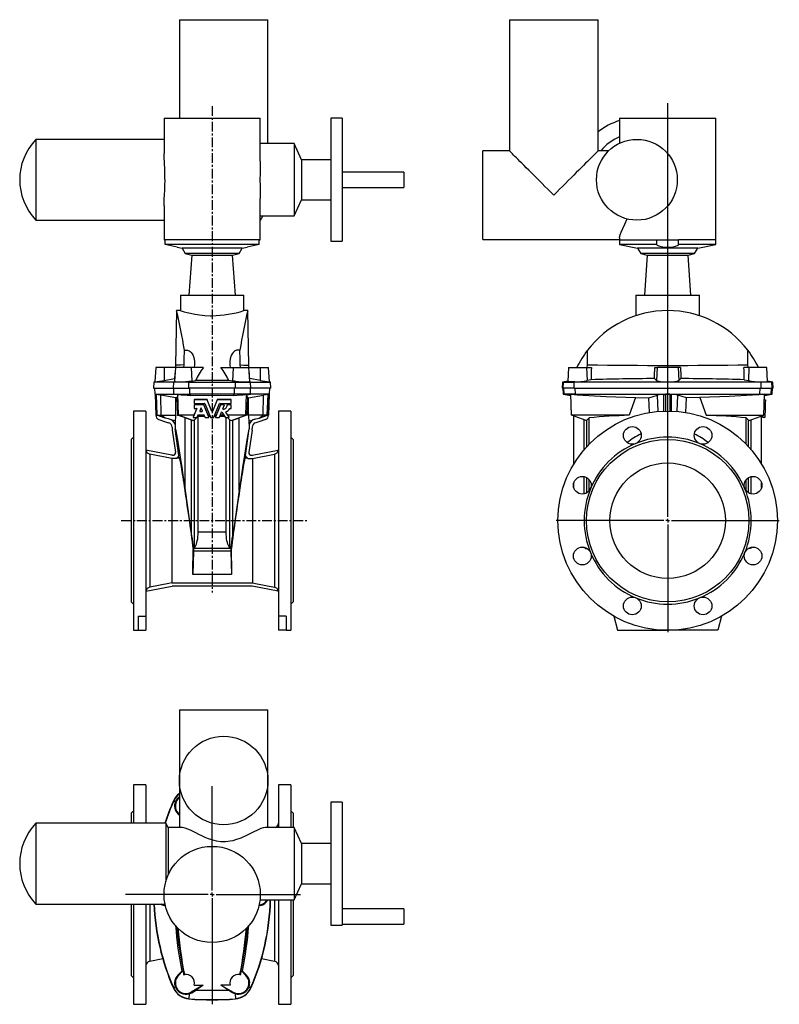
# Model space of a CAD drawing. Extents: x -9 to 29.8, y -7.8 to 42.5.
import ezdxf

# ---------------------------------------------------------------- set-up
doc = ezdxf.new("R2010")
doc.units = 0
doc.linetypes.add('CENTERX2', pattern=[0.8, 0.5, -0.1, 0.1, -0.1])
doc.layers.get('0').update_dxf_attribs({"linetype": 'CONTINUOUS'})
doc.layers.add('FORMAT', color=7, linetype='CONTINUOUS')

# ---------------------------------------------------------------- blocks, each defined once
blk = doc.blocks.new('SW_CENTERMARKSYMBOL_0')
at = {"layer": 'FORMAT', "color": 0}
for p, q in [((0, 0.197), (0, 21.358)), ((-0.197, 0), (-5.709, 0)), ((0, 0), (-0.098, 0)), ((0, 0), (0, 0.098)), ((0, 0), (0, -0.098)), ((0, 0), (0.098, 0)), ((0.197, 0), (5.709, 0)), ((0, -0.197), (0, -5.709))]:
    blk.add_line(p, q, dxfattribs=at)
blk = doc.blocks.new('SW_CENTERMARKSYMBOL_1')
at = {"layer": 'FORMAT', "color": 0}
for p, q in [((0, 0.197), (0, 5.535)), ((-0.197, 0), (-4.434, 0)), ((0, 0), (-0.098, 0)), ((0, 0), (0, 0.098)), ((0, 0), (0, -0.098)), ((0, 0), (0.098, 0)), ((0.197, 0), (4.52, 0)), ((0, -0.197), (0, -5.621))]:
    blk.add_line(p, q, dxfattribs=at)

msp = doc.modelspace()

# ---------------------------------------------------------------- linework, layer by layer
at = {"color": 7, "linetype": 'CONTINUOUS'}
for p, q in [((-0.828, 42.548), (-0.828, 37.508)), ((-0.828, 42.548), (3.699, 42.548)), ((3.699, 36.207), (3.699, 42.548)), ((16.049, 42.548), (16.049, 35.835)), ((16.049, 42.548), (20.577, 42.548)), ((20.577, 35.835), (20.577, 42.548)), ((-1.616, 37.508), (-1.616, 35.695)), ((-1.616, 37.508), (3.305, 37.508)), ((3.305, 35.318), (3.305, 37.508)), ((7.498, 37.508), (6.908, 37.508)), ((6.908, 37.508), (6.908, 31.209)), ((7.498, 37.508), (7.498, 31.209)), ((21.679, 37.508), (21.679, 36.226)), ((21.679, 37.508), (26.6, 37.508)), ((26.6, 31.288), (26.6, 37.508)), ((-1.616, 36.426), (-8.169, 36.426)), ((-8.169, 36.426), (-8.169, 32.292)), ((5.033, 36.207), (3.305, 36.207)), ((5.415, 35.385), (5.033, 36.207)), ((5.033, 36.207), (5.033, 32.51)), ((16.049, 35.835), (14.691, 35.835)), ((14.691, 31.308), (14.691, 35.835)), ((21.118, 35.835), (20.577, 35.835)), ((6.908, 35.385), (5.415, 35.385)), ((5.415, 35.385), (5.415, 33.333)), ((10.648, 34.752), (7.498, 34.752)), ((10.648, 34.752), (10.648, 33.965)), ((7.498, 33.965), (10.648, 33.965)), ((3.305, 31.288), (3.305, 33.401)), ((5.033, 32.51), (5.415, 33.333)), ((5.415, 33.333), (6.908, 33.333)), ((-1.616, 33.026), (-1.616, 31.288)), ((-8.169, 32.292), (-1.616, 32.292)), ((3.305, 32.51), (3.435, 32.51)), ((3.435, 32.51), (5.033, 32.51)), ((-1.616, 31.288), (-1.554, 31.288)), ((-1.554, 31.052), (-1.554, 31.288)), ((3.244, 31.052), (3.244, 31.288)), ((3.244, 31.288), (3.305, 31.288)), ((14.691, 31.308), (21.679, 31.308)), ((21.679, 31.39), (21.679, 31.288)), ((21.679, 31.288), (21.679, 31.052)), ((23.591, 31.288), (24.688, 31.288)), ((23.591, 31.052), (23.591, 31.288)), ((24.688, 31.052), (24.688, 31.288)), ((26.6, 31.052), (26.6, 31.288)), ((3.244, 31.052), (-1.554, 31.052)), ((-0.946, 30.909), (-0.69, 30.855)), ((-0.69, 30.855), (-0.531, 30.579)), ((2.379, 30.855), (-0.69, 30.855)), ((2.22, 30.579), (2.379, 30.855)), ((2.379, 30.855), (2.636, 30.909)), ((6.908, 31.209), (7.498, 31.209)), ((21.679, 31.052), (22.605, 30.855)), ((23.591, 31.052), (21.679, 31.052)), ((22.605, 30.855), (22.764, 30.579)), ((24.14, 30.855), (22.605, 30.855)), ((23.591, 31.052), (23.591, 31.04)), ((25.674, 30.855), (24.14, 30.855)), ((24.689, 31.04), (24.688, 31.052)), ((26.6, 31.052), (24.688, 31.052)), ((25.515, 30.579), (25.674, 30.855)), ((25.674, 30.855), (26.6, 31.052)), ((-0.531, 30.579), (-0.198, 30.509)), ((2.22, 30.579), (-0.531, 30.579)), ((-0.198, 30.509), (-0.342, 28.453)), ((-0.198, 30.509), (1.888, 30.509)), ((1.888, 30.509), (2.22, 30.579)), ((2.032, 28.453), (1.888, 30.509)), ((22.764, 30.579), (23.096, 30.509)), ((24.14, 30.579), (22.764, 30.579)), ((23.096, 30.509), (22.953, 28.453)), ((23.096, 30.509), (25.183, 30.509)), ((25.515, 30.579), (24.14, 30.579)), ((25.183, 30.509), (25.515, 30.579)), ((25.327, 28.453), (25.183, 30.509)), ((-0.777, 28.453), (-0.777, 27.665)), ((-0.777, 28.453), (2.467, 28.453)), ((2.467, 27.666), (2.467, 28.453)), ((22.518, 28.453), (22.518, 27.406)), ((22.518, 28.453), (25.762, 28.453)), ((25.762, 27.404), (25.762, 28.453)), ((-0.975, 27.666), (-1.024, 24.862)), ((-0.776, 27.666), (-0.974, 27.666)), ((2.663, 27.666), (2.467, 27.666)), ((2.713, 24.862), (2.664, 27.666)), ((-2.042, 24.752), (-2.081, 24.013)), ((-1.611, 24.752), (-2.042, 24.752)), ((-1.038, 24.752), (-1.611, 24.752)), ((-1.038, 24.752), (-1.076, 24.03)), ((-0.222, 24.752), (-1.038, 24.752)), ((-0.605, 24.752), (-0.589, 24.891)), ((0.393, 24.752), (-0.222, 24.752)), ((1.296, 24.752), (1.911, 24.752)), ((1.911, 24.752), (2.728, 24.752)), ((2.295, 24.752), (2.279, 24.891)), ((2.765, 24.03), (2.728, 24.752)), ((2.728, 24.752), (3.301, 24.752)), ((3.301, 24.752), (3.732, 24.752)), ((3.77, 24.013), (3.732, 24.752)), ((19.068, 24.752), (19.031, 24.038)), ((19.068, 24.752), (19.99, 24.752)), ((19.99, 24.752), (20.236, 24.752)), ((20.031, 24.752), (20.035, 24.891)), ((23.483, 24.752), (23.608, 24.752)), ((24.672, 24.752), (23.608, 24.752)), ((24.796, 24.752), (24.672, 24.752)), ((28.289, 24.752), (28.043, 24.752)), ((28.249, 24.752), (28.245, 24.891)), ((29.211, 24.752), (28.289, 24.752)), ((29.249, 24.038), (29.211, 24.752)), ((-1.618, 24.092), (-1.081, 24.186)), ((-1.081, 24.186), (-1.068, 24.184)), ((2.77, 24.186), (2.757, 24.184)), ((3.308, 24.092), (2.77, 24.186)), ((23.574, 24.092), (23.464, 24.186)), ((24.706, 24.092), (24.815, 24.186)), ((-2.131, 24.004), (-2.147, 23.689)), ((-2.147, 23.689), (-1.137, 23.689)), ((-2.08, 24.013), (-2.131, 24.004)), ((-1.122, 24.004), (-2.131, 24.004)), ((-2.11, 23.689), (-2.094, 23.391)), ((-1.137, 23.689), (-0.344, 23.689)), ((-0.342, 24.004), (-1.122, 24.004)), ((2.033, 23.689), (-0.344, 23.689)), ((-0.342, 24.004), (2.032, 24.004)), ((-0.323, 24.048), (-0.203, 24.059)), ((-0.203, 24.059), (0, 24.082)), ((1.893, 24.059), (1.69, 24.082)), ((2.013, 24.048), (1.893, 24.059)), ((2.032, 24.004), (2.811, 24.004)), ((2.826, 23.689), (2.033, 23.689)), ((2.811, 24.004), (3.82, 24.004)), ((3.837, 23.689), (2.826, 23.689)), ((3.82, 24.004), (3.77, 24.013)), ((3.784, 23.391), (3.799, 23.689)), ((3.837, 23.689), (3.82, 24.004)), ((18.763, 24.004), (18.746, 23.689)), ((18.791, 23.689), (18.746, 23.689)), ((19.031, 24.052), (18.763, 24.004)), ((18.763, 24.004), (18.807, 24.004)), ((18.785, 23.689), (18.801, 23.391)), ((19.351, 23.689), (18.791, 23.689)), ((18.807, 24.004), (19.358, 24.004)), ((19.351, 23.689), (28.928, 23.689)), ((28.922, 24.004), (19.358, 24.004)), ((20.222, 24.13), (20.015, 24.083)), ((28.057, 24.13), (28.265, 24.083)), ((29.472, 24.004), (28.922, 24.004)), ((28.928, 23.689), (29.489, 23.689)), ((29.517, 24.004), (29.248, 24.052)), ((29.472, 24.004), (29.517, 24.004)), ((29.478, 23.391), (29.494, 23.689)), ((29.533, 23.689), (29.489, 23.689)), ((29.533, 23.689), (29.517, 24.004)), ((-2.094, 23.391), (-2.078, 23.389)), ((-2.094, 23.391), (-1.109, 23.391)), ((-2.025, 23.379), (-2.078, 23.389)), ((-2.078, 23.389), (-2.04, 22.313)), ((-2.011, 23.377), (-2.025, 23.379)), ((-2.025, 23.379), (-1.988, 22.311)), ((-1.016, 23.209), (-1.787, 23.339)), ((-1.109, 23.391), (-0.291, 23.391)), ((-1.018, 22.311), (-1.016, 23.209)), ((-0.961, 23.214), (-1.016, 23.209)), ((-0.961, 23.214), (-0.923, 22.311)), ((-0.909, 23.384), (-0.913, 23.354)), ((-0.872, 22.311), (-0.909, 23.384)), ((1.981, 23.391), (-0.291, 23.391)), ((2.798, 23.391), (1.981, 23.391)), ((2.562, 22.311), (2.599, 23.384)), ((2.599, 23.384), (2.603, 23.354)), ((2.65, 23.214), (2.613, 22.311)), ((2.65, 23.214), (2.706, 23.209)), ((2.706, 23.209), (3.477, 23.339)), ((2.708, 22.311), (2.706, 23.209)), ((3.784, 23.391), (2.798, 23.391)), ((3.715, 23.379), (3.677, 22.311)), ((3.701, 23.377), (3.715, 23.379)), ((3.715, 23.379), (3.768, 23.389)), ((3.768, 23.389), (3.73, 22.313)), ((3.768, 23.389), (3.784, 23.391)), ((18.801, 23.391), (19.192, 23.322)), ((18.801, 23.391), (18.842, 23.391)), ((19.421, 23.391), (18.842, 23.391)), ((19.19, 23.384), (19.506, 23.354)), ((19.227, 22.311), (19.19, 23.384)), ((19.421, 23.391), (28.859, 23.391)), ((22.501, 23.214), (22.173, 22.311)), ((22.501, 23.214), (23.183, 23.209)), ((23.183, 23.209), (23.623, 23.339)), ((23.215, 22.451), (23.183, 23.209)), ((23.941, 23.377), (24.022, 23.379)), ((24.022, 23.389), (24.022, 22.527)), ((24.258, 23.389), (24.258, 22.527)), ((24.338, 23.377), (24.258, 23.379)), ((25.096, 23.209), (24.656, 23.339)), ((25.064, 22.451), (25.096, 23.209)), ((25.779, 23.214), (25.096, 23.209)), ((25.779, 23.214), (26.107, 22.311)), ((29.09, 23.384), (28.773, 23.354)), ((28.859, 23.391), (29.437, 23.391)), ((29.052, 22.311), (29.09, 23.384)), ((29.088, 23.322), (29.478, 23.391)), ((29.478, 23.391), (29.437, 23.391)), ((-0.075, 23.101), (-0.075, 23.099)), ((-0.075, 23.099), (-0.075, 22.929)), ((-0.075, 22.842), (-0.075, 22.84)), ((-0.075, 22.84), (-0.075, 22.67)), ((0.581, 23.11), (-0.065, 23.11)), ((0.581, 23.108), (-0.065, 23.108)), ((-0.065, 22.919), (0.454, 22.919)), ((0.408, 22.852), (-0.065, 22.852)), ((0.408, 22.85), (-0.065, 22.85)), ((0.638, 22.311), (0.416, 22.846)), ((0.677, 22.215), (0.416, 22.844)), ((0.463, 22.913), (0.756, 22.207)), ((0.836, 22.509), (0.589, 23.104)), ((0.836, 22.507), (0.589, 23.102)), ((1.1, 23.104), (0.854, 22.509)), ((1.1, 23.102), (0.854, 22.507)), ((0.934, 22.207), (1.227, 22.913)), ((1.273, 22.844), (1.013, 22.215)), ((1.273, 22.846), (1.052, 22.311)), ((1.806, 23.11), (1.109, 23.11)), ((1.806, 23.108), (1.109, 23.108)), ((1.235, 22.919), (1.806, 22.919)), ((1.466, 22.852), (1.282, 22.852)), ((1.466, 22.85), (1.282, 22.85)), ((1.392, 22.638), (1.475, 22.837)), ((1.476, 22.84), (1.476, 22.842)), ((1.617, 22.842), (1.617, 22.84)), ((1.806, 22.852), (1.626, 22.852)), ((1.806, 22.85), (1.626, 22.85)), ((1.815, 23.101), (1.815, 23.099)), ((1.815, 22.929), (1.815, 23.099)), ((1.815, 22.842), (1.815, 22.84)), ((1.815, 22.67), (1.815, 22.84)), ((29.071, 22.852), (29.13, 22.85)), ((29.074, 22.921), (29.133, 22.919)), ((29.08, 23.11), (29.139, 23.108)), ((29.13, 22.84), (29.124, 22.67)), ((29.132, 22.913), (29.13, 22.85)), ((29.139, 23.099), (29.133, 22.929)), ((-2.541, 22.528), (-3.171, 22.528)), ((-3.171, 22.528), (-3.171, 11.308)), ((-2.541, 22.528), (-2.541, 12.029)), ((-1.988, 22.311), (-1.975, 22.311)), ((-1.557, 22.157), (-1.988, 22.311)), ((-1.975, 22.311), (-1.769, 22.311)), ((-1.769, 22.311), (-1.018, 22.311)), ((-0.923, 22.311), (-0.872, 22.311)), ((-0.086, 22.311), (-0.872, 22.311)), ((-0.142, 22.041), (-0.872, 22.311)), ((-0.205, 22.064), (-0.532, 22.182)), ((-0.532, 18.46), (-0.532, 22.182)), ((-0.126, 22.215), (-0.126, 22.211)), ((0.055, 22.648), (-0.125, 22.215)), ((-0.095, 22.29), (-0.125, 22.219)), ((-0.116, 22.202), (0.068, 22.202)), ((-0.095, 22.29), (-0.086, 22.311)), ((0.055, 22.65), (-0.086, 22.311)), ((-0.065, 22.661), (0.046, 22.661)), ((0.058, 22.202), (-0.064, 22.08)), ((0.077, 22.207), (0.127, 22.328)), ((0.128, 22.272), (0.086, 22.229)), ((0.433, 22.311), (0.12, 22.311)), ((0.128, 22.272), (0.449, 22.272)), ((0.128, 16.324), (0.128, 22.272)), ((0.135, 22.334), (0.417, 22.334)), ((0.267, 22.668), (0.207, 22.522)), ((0.216, 22.511), (0.337, 22.511)), ((0.216, 22.509), (0.337, 22.509)), ((0.345, 22.522), (0.285, 22.668)), ((0.426, 22.328), (0.476, 22.207)), ((0.484, 22.202), (0.668, 22.202)), ((0.638, 22.311), (0.648, 22.29)), ((0.713, 22.311), (0.638, 22.311)), ((0.677, 22.219), (0.648, 22.29)), ((0.655, 22.272), (0.729, 22.272)), ((0.678, 22.211), (0.678, 22.215)), ((0.764, 22.202), (0.925, 22.202)), ((0.961, 22.272), (1.034, 22.272)), ((1.052, 22.311), (0.977, 22.311)), ((1.012, 22.215), (1.012, 22.211)), ((1.042, 22.29), (1.013, 22.219)), ((1.021, 22.202), (1.205, 22.202)), ((1.042, 22.29), (1.052, 22.311)), ((1.214, 22.207), (1.323, 22.47)), ((1.241, 22.272), (1.467, 22.272)), ((1.441, 22.311), (1.257, 22.311)), ((1.34, 22.471), (1.509, 22.206)), ((1.517, 22.202), (1.701, 22.202)), ((1.649, 22.311), (1.548, 22.471)), ((1.709, 22.216), (1.548, 22.469)), ((1.562, 16.324), (1.562, 22.202)), ((1.632, 22.202), (1.754, 22.08)), ((2.562, 22.311), (1.649, 22.311)), ((1.649, 22.311), (1.664, 22.29)), ((1.709, 22.22), (1.664, 22.29)), ((1.71, 22.211), (1.71, 22.215)), ((1.752, 22.661), (1.806, 22.661)), ((1.832, 22.041), (2.562, 22.311)), ((1.895, 22.064), (2.222, 22.182)), ((2.222, 18.46), (2.222, 22.182)), ((2.613, 22.311), (2.562, 22.311)), ((3.459, 22.311), (2.708, 22.311)), ((3.246, 22.157), (3.677, 22.311)), ((3.664, 22.311), (3.459, 22.311)), ((3.677, 22.311), (3.664, 22.311)), ((4.861, 22.528), (4.231, 22.528)), ((4.231, 22.528), (4.231, 12.029)), ((4.861, 22.528), (4.861, 11.308)), ((22.173, 22.311), (19.227, 22.311)), ((19.97, 22.041), (19.227, 22.311)), ((19.337, 19.817), (19.337, 22.272)), ((20.005, 22.064), (20.124, 22.182)), ((20.124, 20.835), (20.124, 22.182)), ((26.107, 22.311), (29.052, 22.311)), ((28.155, 20.835), (28.155, 22.182)), ((28.275, 22.064), (28.155, 22.182)), ((28.309, 22.041), (29.052, 22.311)), ((28.943, 19.817), (28.943, 22.272)), ((28.989, 22.206), (29.108, 22.202)), ((28.992, 22.29), (28.99, 22.219)), ((29.065, 22.663), (29.124, 22.661)), ((29.123, 22.648), (29.108, 22.215)), ((-1.884, 22.099), (-1.54, 21.976)), ((-1.39, 22.127), (-1.557, 22.157)), ((-1.54, 21.976), (-1.386, 21.931)), ((-1.343, 22.114), (-1.39, 22.127)), ((-1.045, 22.027), (-1.208, 22.056)), ((-1.202, 21.693), (-1.202, 21.632)), ((-1.045, 22.027), (-1.045, 21.856)), ((-1.044, 21.855), (-1.044, 21.616)), ((2.734, 21.855), (2.734, 21.616)), ((2.735, 22.027), (2.898, 22.056)), ((2.735, 21.856), (2.735, 22.027)), ((2.892, 21.693), (2.892, 21.632)), ((3.032, 22.114), (3.08, 22.127)), ((3.23, 21.976), (3.076, 21.931)), ((3.08, 22.127), (3.246, 22.157)), ((3.573, 22.099), (3.23, 21.976)), ((-3.171, 21.189), (-3.289, 21.071)), ((-1.197, 21.555), (-1.034, 20.399)), ((-0.853, 20.255), (-1.044, 21.616)), ((2.543, 20.255), (2.734, 21.616)), ((2.887, 21.555), (2.724, 20.399)), ((4.979, 21.071), (4.861, 21.189)), ((-3.289, 21.071), (-3.289, 12.764)), ((4.979, 21.071), (4.979, 12.764)), ((-1.21, 20.266), (-2.539, 20.525)), ((-1.214, 20.105), (-2.35, 20.326)), ((-1.151, 20.264), (-1.187, 20.264)), ((-0.834, 20.107), (-0.855, 20.251)), ((2.524, 20.107), (2.544, 20.251)), ((2.841, 20.264), (2.877, 20.264)), ((2.899, 20.266), (4.228, 20.525)), ((2.903, 20.105), (4.04, 20.326)), ((-1.214, 20.105), (-1.214, 13.731)), ((-0.984, 20.105), (-1.214, 20.105)), ((-0.834, 20.107), (-0.98, 20.107)), ((2.67, 20.107), (2.524, 20.107)), ((2.674, 20.105), (2.903, 20.105)), ((2.903, 20.105), (2.903, 13.731)), ((19.337, 18.612), (19.337, 18.839)), ((20.124, 18.46), (20.124, 19.014)), ((28.155, 18.46), (28.155, 19.014)), ((28.943, 18.612), (28.943, 18.839)), ((-0.532, 18.46), (-0.205, 16.147)), ((2.222, 18.46), (1.895, 16.147)), ((20.124, 18.46), (20.123, 18.436)), ((20.213, 18.612), (20.124, 18.46)), ((28.066, 18.612), (28.155, 18.46)), ((28.155, 18.46), (28.157, 18.436)), ((-0.115, 15.357), (-0.151, 14.156)), ((-0.109, 15.446), (-0.129, 15.445)), ((-0.109, 15.446), (-0.115, 15.357)), ((1.804, 15.357), (-0.115, 15.357)), ((-0.112, 15.487), (-0.109, 15.446)), ((1.802, 15.487), (1.798, 15.446)), ((1.798, 15.446), (1.819, 15.445)), ((1.798, 15.446), (1.804, 15.357)), ((1.804, 15.357), (1.841, 14.156)), ((19.864, 15.527), (19.79, 15.562)), ((19.948, 15.528), (19.944, 15.497)), ((19.979, 15.487), (20.053, 15.467)), ((28.301, 15.487), (28.227, 15.467)), ((28.331, 15.528), (28.336, 15.497)), ((28.416, 15.527), (28.49, 15.562)), ((-1.214, 13.731), (2.903, 13.731)), ((-2.539, 13.311), (-1.206, 13.57)), ((2.88, 13.571), (-1.191, 13.571)), ((4.228, 13.311), (2.896, 13.57)), ((-3.289, 12.764), (-3.171, 12.646)), ((4.861, 12.646), (4.979, 12.764)), ((-2.935, 12.029), (-2.541, 12.029)), ((-2.935, 12.029), (-2.935, 11.308)), ((-2.541, 12.029), (-2.541, 11.308)), ((4.624, 12.029), (4.231, 12.029)), ((4.231, 12.029), (4.231, 11.308)), ((4.624, 12.029), (4.624, 11.308)), ((21.387, 12.029), (21.581, 11.308)), ((26.892, 12.029), (26.699, 11.308)), ((-3.171, 11.308), (-2.935, 11.308)), ((-2.935, 11.308), (-2.541, 11.308)), ((4.624, 11.308), (4.231, 11.308)), ((4.624, 11.308), (4.861, 11.308)), ((21.581, 11.308), (24.14, 11.308)), ((26.699, 11.308), (24.14, 11.308)), ((-0.828, 7.244), (-0.828, 3.622)), ((-0.828, 7.244), (1.435, 7.244)), ((1.435, 7.244), (3.699, 7.244)), ((3.699, 1.219), (3.699, 7.244)), ((-0.828, 3.622), (-0.828, 1.219)), ((-2.541, 3.406), (-3.171, 3.406)), ((-3.171, 3.406), (-3.171, 1.437)), ((-2.541, 3.406), (-2.541, 1.437)), ((4.861, 3.406), (4.231, 3.406)), ((4.231, 3.406), (4.231, 1.219)), ((4.861, 3.406), (4.861, 1.219)), ((7.498, 2.52), (6.908, 2.52)), ((6.908, 2.52), (6.908, -3.779)), ((7.498, 2.52), (7.498, -3.779)), ((-3.171, 2.067), (-3.289, 1.949)), ((4.979, 1.949), (4.861, 2.067)), ((-3.289, 1.949), (-3.289, 1.437)), ((-0.828, 1.837), (-0.91, 1.921)), ((-0.885, 1.945), (-0.828, 1.886)), ((4.979, 1.949), (4.979, 1.219)), ((-1.523, 1.437), (-8.169, 1.437)), ((-8.169, 1.437), (-8.169, -2.697)), ((-1.399, 1.219), (-1.523, 1.437)), ((-1.523, 1.437), (-1.523, -1.535)), ((-0.684, 1.219), (-1.399, 1.219)), ((-1.399, 1.219), (-1.399, -1.195)), ((5.033, 1.219), (3.557, 1.219)), ((5.415, 0.396), (5.033, 1.219)), ((5.033, 1.219), (5.033, -2.478)), ((6.908, 0.396), (5.415, 0.396)), ((5.415, 0.396), (5.415, -1.656)), ((5.033, -2.478), (5.415, -1.656)), ((5.415, -1.656), (6.908, -1.656)), ((3.29, -2.478), (5.033, -2.478)), ((4.231, -2.478), (4.231, -7.815)), ((4.861, -2.478), (4.861, -7.815)), ((4.979, -2.478), (4.979, -6.358)), ((-8.169, -2.697), (-1.567, -2.697)), ((-3.289, -2.697), (-3.289, -6.358)), ((-3.171, -2.697), (-3.171, -7.815)), ((-2.541, -2.697), (-2.541, -7.815)), ((-1.618, -2.771), (-1.539, -2.787)), ((-1.555, -2.749), (-1.611, -2.737)), ((3.308, -2.771), (3.229, -2.787)), ((3.245, -2.749), (3.301, -2.737)), ((10.648, -2.939), (7.498, -2.939)), ((10.648, -2.939), (10.648, -3.727)), ((6.908, -3.779), (7.498, -3.779)), ((7.498, -3.727), (10.648, -3.727)), ((-2.35, -5.614), (-1.684, -5.485)), ((3.374, -5.485), (4.04, -5.614)), ((-3.289, -6.358), (-3.171, -6.476)), ((-0.707, -6.122), (-0.91, -6.33)), ((-0.885, -6.354), (-0.648, -6.108)), ((-0.605, -6.314), (-0.589, -6.31)), ((2.295, -6.314), (2.279, -6.31)), ((2.575, -6.354), (2.337, -6.108)), ((2.396, -6.122), (2.6, -6.33)), ((4.861, -6.476), (4.979, -6.358)), ((0.393, -6.848), (-0.222, -7.203)), ((-0.077, -6.848), (0.393, -6.848)), ((1.766, -6.848), (1.296, -6.848)), ((1.296, -6.848), (1.911, -7.203)), ((-0.323, -7.288), (-0.203, -7.235)), ((-0.203, -7.235), (0, -7.116)), ((1.893, -7.235), (1.69, -7.116)), ((2.013, -7.288), (1.893, -7.235)), ((-3.171, -7.815), (-2.541, -7.815)), ((4.231, -7.815), (4.861, -7.815))]:
    msp.add_line(p, q, dxfattribs=at)
at = {"color": 8, "linetype": 'CONTINUOUS'}
for p, q in [((3.244, 31.288), (-1.554, 31.288)), ((21.679, 31.288), (23.591, 31.288)), ((26.6, 31.288), (24.688, 31.288)), ((-1.611, 24.752), (-1.618, 24.092)), ((-0.222, 24.752), (-0.203, 24.059)), ((1.911, 24.752), (1.893, 24.059)), ((3.301, 24.752), (3.308, 24.092)), ((19.99, 24.752), (20.015, 24.083)), ((23.608, 24.752), (23.574, 24.092)), ((24.672, 24.752), (24.706, 24.092)), ((28.289, 24.752), (28.265, 24.083)), ((-1.137, 23.689), (-1.122, 24.004)), ((-1.109, 23.391), (-1.123, 23.689)), ((-1.035, 24.021), (-1.122, 24.004)), ((-0.344, 23.689), (-0.342, 24.004)), ((-0.323, 24.048), (-0.342, 24.004)), ((-0.291, 23.391), (-0.292, 23.689)), ((1.981, 23.391), (1.982, 23.689)), ((2.013, 24.048), (2.032, 24.004)), ((2.033, 23.689), (2.032, 24.004)), ((2.724, 24.021), (2.811, 24.004)), ((2.798, 23.391), (2.813, 23.689)), ((2.826, 23.689), (2.811, 24.004)), ((18.791, 23.689), (18.807, 24.004)), ((19.031, 24.044), (18.807, 24.004)), ((18.842, 23.391), (18.827, 23.689)), ((19.351, 23.689), (19.358, 24.004)), ((19.396, 24.021), (19.358, 24.004)), ((19.421, 23.391), (19.414, 23.689)), ((28.859, 23.391), (28.865, 23.689)), ((28.883, 24.021), (28.922, 24.004)), ((28.928, 23.689), (28.922, 24.004)), ((29.249, 24.044), (29.472, 24.004)), ((29.437, 23.391), (29.453, 23.689)), ((29.489, 23.689), (29.472, 24.004)), ((-1.975, 22.311), (-2.011, 23.377)), ((-1.769, 22.311), (-1.787, 23.339)), ((-0.913, 23.354), (-1.109, 23.391)), ((-0.266, 23.33), (-0.291, 23.391)), ((1.955, 23.33), (1.981, 23.391)), ((2.603, 23.354), (2.798, 23.391)), ((3.459, 22.311), (3.477, 23.339)), ((3.664, 22.311), (3.701, 23.377)), ((19.192, 23.33), (18.842, 23.391)), ((19.506, 23.354), (19.421, 23.391)), ((23.648, 22.506), (23.623, 23.339)), ((23.947, 22.525), (23.941, 23.377)), ((24.333, 22.525), (24.338, 23.377)), ((24.631, 22.506), (24.656, 23.339)), ((28.773, 23.354), (28.859, 23.391)), ((29.088, 23.33), (29.437, 23.391)), ((-0.065, 23.11), (-0.065, 23.108)), ((-0.065, 22.852), (-0.065, 22.85)), ((0.408, 22.852), (0.408, 22.85)), ((0.416, 22.846), (0.416, 22.844)), ((0.581, 23.11), (0.581, 23.108)), ((0.589, 23.104), (0.589, 23.102)), ((1.1, 23.104), (1.1, 23.102)), ((1.109, 23.11), (1.109, 23.108)), ((1.273, 22.846), (1.273, 22.844)), ((1.282, 22.852), (1.282, 22.85)), ((1.466, 22.852), (1.466, 22.85)), ((1.626, 22.852), (1.626, 22.85)), ((1.806, 23.11), (1.806, 23.108)), ((1.806, 22.852), (1.806, 22.85)), ((29.065, 22.672), (29.124, 22.67)), ((29.071, 22.842), (29.13, 22.84)), ((29.073, 22.916), (29.132, 22.913)), ((29.074, 22.931), (29.133, 22.929)), ((29.08, 23.101), (29.139, 23.099)), ((-1.557, 22.157), (-1.975, 22.311)), ((-1.557, 22.157), (-1.769, 22.311)), ((-0.125, 22.219), (-0.125, 22.215)), ((0.055, 22.65), (0.055, 22.648)), ((0.216, 22.511), (0.216, 22.509)), ((0.337, 22.511), (0.337, 22.509)), ((0.677, 22.219), (0.677, 22.215)), ((0.836, 22.509), (0.836, 22.507)), ((0.854, 22.509), (0.854, 22.507)), ((1.013, 22.219), (1.013, 22.215)), ((1.401, 22.627), (1.401, 22.624)), ((1.548, 22.471), (1.548, 22.469)), ((1.709, 22.22), (1.709, 22.216)), ((3.246, 22.157), (3.459, 22.311)), ((3.246, 22.157), (3.664, 22.311)), ((28.99, 22.219), (29.108, 22.215)), ((29.064, 22.65), (29.123, 22.648)), ((-0.205, 16.147), (-0.205, 22.064)), ((-0.064, 15.527), (-0.064, 22.08)), ((1.754, 15.527), (1.754, 22.08)), ((1.895, 16.147), (1.895, 22.064)), ((19.864, 20.55), (19.864, 22.08)), ((20.005, 20.71), (20.005, 22.064)), ((28.275, 20.71), (28.275, 22.064)), ((28.416, 20.55), (28.416, 22.08)), ((-2.35, 20.326), (-2.35, 13.51)), ((4.04, 20.326), (4.04, 13.51)), ((19.864, 18.282), (19.864, 19.17)), ((28.416, 18.282), (28.416, 19.17)), ((20.005, 18.336), (20.005, 19.116)), ((28.275, 18.336), (28.275, 19.116)), ((1.562, 16.324), (0.128, 16.324)), ((1.802, 15.487), (-0.112, 15.487)), ((19.864, 15.527), (19.864, 15.554)), ((28.416, 15.527), (28.416, 15.554)), ((1.841, 14.156), (-0.151, 14.156)), ((-1.137, 2.584), (-1.122, 2.577)), ((-1.035, 2.539), (-1.122, 2.577)), ((-0.885, 1.945), (-0.91, 1.921)), ((4.04, -2.478), (4.04, -5.614)), ((-2.35, -2.697), (-2.35, -5.614)), ((-1.611, -2.737), (-1.618, -2.771)), ((3.301, -2.737), (3.308, -2.771)), ((-0.885, -6.354), (-0.91, -6.33)), ((2.575, -6.354), (2.6, -6.33)), ((-1.137, -6.993), (-1.122, -6.986)), ((-1.035, -6.948), (-1.122, -6.986)), ((2.724, -6.948), (2.811, -6.986)), ((2.826, -6.993), (2.811, -6.986)), ((-0.344, -7.554), (-0.342, -7.537)), ((-0.323, -7.288), (-0.342, -7.537)), ((-0.222, -7.203), (-0.203, -7.235)), ((1.911, -7.203), (1.893, -7.235)), ((2.013, -7.288), (2.032, -7.537)), ((2.033, -7.554), (2.032, -7.537))]:
    msp.add_line(p, q, dxfattribs=at)
at = {"color": 7, "linetype": 'CONTINUOUS'}
for points in [[(18.313, 33.571), (18.162, 33.722), (18.011, 33.873), (17.862, 34.022), (17.715, 34.169), (17.57, 34.314), (17.429, 34.455), (17.292, 34.592), (17.159, 34.725), (17.032, 34.852), (16.91, 34.974), (16.794, 35.09), (16.686, 35.199), (16.584, 35.3), (16.49, 35.394), (16.405, 35.479), (16.328, 35.557), (16.26, 35.625), (16.2, 35.684), (16.151, 35.733), (16.111, 35.773), (16.081, 35.804), (16.061, 35.824), (16.05, 35.834), (16.049, 35.835)], [(20.577, 35.835), (20.575, 35.834), (20.565, 35.824), (20.545, 35.804), (20.515, 35.773), (20.475, 35.733), (20.425, 35.684), (20.366, 35.625), (20.298, 35.557), (20.221, 35.479), (20.135, 35.394), (20.042, 35.3), (19.94, 35.199), (19.831, 35.09), (19.716, 34.974), (19.594, 34.852), (19.467, 34.725), (19.334, 34.592), (19.197, 34.455), (19.056, 34.314), (18.911, 34.169), (18.764, 34.022), (18.615, 33.873), (18.464, 33.722), (18.313, 33.571)], [(-1.614, 33.026), (-1.615, 33.085), (-1.606, 33.333), (-1.589, 33.63), (-1.581, 33.79), (-1.574, 33.953), (-1.569, 34.123), (-1.566, 34.295), (-1.567, 34.472), (-1.57, 34.648), (-1.576, 34.814), (-1.583, 34.977), (-1.592, 35.14), (-1.601, 35.297), (-1.609, 35.447), (-1.614, 35.589), (-1.615, 35.695)], [(3.304, 35.318), (3.305, 35.237), (3.3, 34.968), (3.293, 34.676), (3.29, 34.371), (3.293, 34.056), (3.299, 33.76), (3.305, 33.472), (3.304, 33.401)], [(3.435, 32.51), (3.369, 32.394), (3.305, 32.296)], [(21.683, 31.39), (21.683, 31.429), (21.713, 31.54), (21.769, 31.684), (21.846, 31.86), (21.951, 32.094), (22.064, 32.36)], [(23.59, 31.032), (23.605, 31.012), (23.635, 30.992), (23.681, 30.972), (23.74, 30.954), (23.812, 30.938), (23.892, 30.925), (23.98, 30.916), (24.14, 30.909), (24.23, 30.911), (24.318, 30.917), (24.4, 30.927), (24.475, 30.94), (24.543, 30.955), (24.599, 30.973), (24.644, 30.992), (24.674, 31.011), (24.689, 31.032)], [(-0.776, 27.665), (-0.777, 27.666), (-0.752, 27.658), (-0.687, 27.638), (-0.58, 27.607), (-0.437, 27.569), (-0.256, 27.526), (-0.043, 27.484), (0.204, 27.446), (0.462, 27.419), (0.74, 27.405), (0.845, 27.404)], [(-0.589, 24.891), (-0.585, 25.17), (-0.577, 25.634)], [(-0.577, 25.634), (-0.499, 25.644), (-0.408, 25.633), (-0.328, 25.601), (-0.274, 25.564), (-0.228, 25.521), (-0.17, 25.445), (-0.127, 25.361), (-0.081, 25.205), (-0.062, 25.04), (-0.063, 24.897), (-0.077, 24.752)], [(2.266, 25.634), (2.188, 25.644), (2.098, 25.633), (2.017, 25.601), (1.963, 25.564), (1.917, 25.521), (1.86, 25.445), (1.817, 25.361), (1.771, 25.205), (1.752, 25.04), (1.753, 24.897), (1.766, 24.752)], [(2.279, 24.891), (2.274, 25.17), (2.266, 25.634)], [(20.035, 24.891), (20.036, 25.17), (20.037, 25.634)], [(28.245, 24.891), (28.244, 25.17), (28.242, 25.634)], [(-0.589, 24.891), (-0.778, 24.879), (-0.913, 24.869), (-0.975, 24.865), (-1.011, 24.863), (-1.024, 24.862), (-1.024, 24.862)], [(2.279, 24.891), (2.468, 24.879), (2.603, 24.869), (2.664, 24.865), (2.701, 24.863), (2.713, 24.862), (2.713, 24.862)], [(-1.074, 24.03), (-1.075, 24.028), (-1.062, 24.023), (-1.035, 24.021)], [(1.69, 24.082), (0.726, 24.087), (0, 24.082)], [(2.764, 24.03), (2.765, 24.028), (2.751, 24.023), (2.724, 24.021)], [(19.396, 24.021), (19.345, 24.021), (19.262, 24.021), (19.19, 24.022), (19.129, 24.024), (19.081, 24.027), (19.049, 24.031), (19.033, 24.036), (19.033, 24.038)], [(23.574, 24.092), (23.6, 24.077), (23.641, 24.062), (23.697, 24.048), (23.767, 24.036), (23.85, 24.026), (23.943, 24.019), (24.036, 24.015), (24.131, 24.013), (24.227, 24.014), (24.32, 24.018), (24.409, 24.024), (24.489, 24.033), (24.561, 24.044), (24.621, 24.057), (24.667, 24.071), (24.699, 24.087), (24.706, 24.092)], [(28.883, 24.021), (28.934, 24.021), (29.017, 24.021), (29.09, 24.022), (29.151, 24.024), (29.198, 24.027), (29.23, 24.031), (29.247, 24.036), (29.247, 24.038)], [(-0.913, 23.354), (-0.936, 23.267), (-0.961, 23.214)], [(-0.266, 23.33), (0.664, 23.323), (1.955, 23.33)], [(2.603, 23.354), (2.626, 23.267), (2.65, 23.214)], [(19.506, 23.354), (21.002, 23.267), (22.501, 23.214)], [(24.258, 23.389), (24.14, 23.389), (24.022, 23.389)], [(28.773, 23.354), (27.277, 23.267), (25.779, 23.214)], [(29.124, 22.67), (29.124, 22.668), (29.124, 22.667), (29.124, 22.665), (29.124, 22.664), (29.124, 22.662), (29.124, 22.661), (29.124, 22.661), (29.124, 22.661)], [(29.13, 22.85), (29.13, 22.849), (29.13, 22.849), (29.13, 22.848), (29.13, 22.847), (29.13, 22.845), (29.13, 22.844), (29.13, 22.842), (29.13, 22.84)], [(29.133, 22.919), (29.133, 22.919), (29.133, 22.919), (29.133, 22.918), (29.133, 22.918), (29.132, 22.917), (29.132, 22.916), (29.132, 22.915), (29.132, 22.913)], [(29.133, 22.929), (29.133, 22.927), (29.133, 22.925), (29.133, 22.924), (29.133, 22.922), (29.133, 22.921), (29.133, 22.92), (29.133, 22.919), (29.133, 22.919)], [(29.139, 23.108), (29.139, 23.108), (29.139, 23.107), (29.139, 23.107), (29.139, 23.105), (29.139, 23.104), (29.139, 23.102), (29.139, 23.101), (29.139, 23.099)], [(-0.125, 22.219), (-0.125, 22.217), (-0.126, 22.215)], [(0.055, 22.652), (0.055, 22.652), (0.055, 22.65)], [(0.678, 22.215), (0.678, 22.217), (0.677, 22.219)], [(1.013, 22.219), (1.012, 22.217), (1.012, 22.215)], [(28.99, 22.219), (28.99, 22.217), (28.99, 22.214), (28.99, 22.212), (28.99, 22.21), (28.99, 22.208), (28.99, 22.207), (28.989, 22.206), (28.989, 22.206)], [(29.108, 22.215), (29.108, 22.212), (29.108, 22.21), (29.108, 22.208), (29.108, 22.206), (29.108, 22.204), (29.108, 22.203), (29.108, 22.202), (29.108, 22.202)], [(29.124, 22.661), (29.124, 22.66), (29.124, 22.66), (29.123, 22.658), (29.123, 22.657), (29.123, 22.655), (29.123, 22.652), (29.123, 22.65), (29.123, 22.648)], [(-1.044, 21.616), (-1.035, 21.605), (-1.014, 21.509), (-0.981, 21.328), (-0.936, 21.061), (-0.879, 20.71), (-0.81, 20.273), (-0.729, 19.753), (-0.636, 19.148), (-0.532, 18.46)], [(2.734, 21.616), (2.725, 21.605), (2.704, 21.509), (2.671, 21.328), (2.625, 21.061), (2.568, 20.71), (2.499, 20.273), (2.419, 19.753), (2.326, 19.148), (2.222, 18.46)], [(-0.834, 20.107), (-0.83, 20.1), (-0.823, 20.079), (-0.815, 20.044), (-0.804, 19.996), (-0.792, 19.934), (-0.778, 19.859), (-0.762, 19.771), (-0.745, 19.67), (-0.726, 19.558), (-0.705, 19.434), (-0.683, 19.299), (-0.66, 19.153), (-0.636, 18.998), (-0.611, 18.834), (-0.584, 18.661), (-0.557, 18.481), (-0.529, 18.294), (-0.5, 18.101), (-0.471, 17.902), (-0.442, 17.699), (-0.412, 17.493), (-0.382, 17.285), (-0.352, 17.075), (-0.322, 16.864), (-0.293, 16.653), (-0.264, 16.443), (-0.236, 16.236), (-0.208, 16.032), (-0.181, 15.831), (-0.155, 15.635), (-0.129, 15.445)], [(2.524, 20.107), (2.519, 20.1), (2.513, 20.079), (2.504, 20.044), (2.494, 19.996), (2.482, 19.934), (2.468, 19.859), (2.452, 19.771), (2.434, 19.67), (2.415, 19.558), (2.395, 19.434), (2.373, 19.299), (2.35, 19.153), (2.326, 18.998), (2.3, 18.834), (2.274, 18.661), (2.247, 18.481), (2.219, 18.294), (2.19, 18.101), (2.161, 17.902), (2.131, 17.699), (2.102, 17.493), (2.072, 17.285), (2.042, 17.075), (2.012, 16.864), (1.983, 16.653), (1.954, 16.443), (1.925, 16.236), (1.897, 16.032), (1.87, 15.831), (1.844, 15.635), (1.819, 15.445)], [(-0.064, 15.527), (-0.027, 15.577), (0.006, 15.64), (0.037, 15.715), (0.064, 15.8), (0.086, 15.894), (0.104, 15.995), (0.117, 16.101), (0.125, 16.212), (0.128, 16.324)], [(1.754, 15.527), (1.717, 15.577), (1.683, 15.64), (1.653, 15.715), (1.626, 15.8), (1.603, 15.894), (1.585, 15.995), (1.572, 16.101), (1.564, 16.212), (1.562, 16.324)], [(-0.113, 15.497), (-0.097, 15.503), (-0.064, 15.527)], [(-0.113, 15.497), (-0.112, 15.492), (-0.112, 15.487)], [(1.802, 15.497), (1.787, 15.503), (1.754, 15.527)], [(1.802, 15.497), (1.802, 15.492), (1.802, 15.487)], [(19.944, 15.497), (19.925, 15.503), (19.864, 15.527)], [(19.944, 15.497), (19.961, 15.492), (19.979, 15.487)], [(28.336, 15.497), (28.318, 15.492), (28.301, 15.487)], [(28.336, 15.497), (28.354, 15.503), (28.416, 15.527)], [(-1.214, 13.731), (-1.364, 13.702), (-2.35, 13.51)], [(2.903, 13.731), (3.054, 13.702), (4.04, 13.51)], [(3.557, 1.218), (3.552, 1.219), (3.453, 1.203), (3.328, 1.162), (3.23, 1.121), (3.123, 1.072), (3.004, 1.014), (2.879, 0.952), (2.607, 0.818), (2.305, 0.682), (2.045, 0.586), (1.907, 0.545), (1.764, 0.514), (1.532, 0.485), (1.29, 0.489), (1.059, 0.523), (0.832, 0.584), (0.656, 0.646), (0.487, 0.715), (0.321, 0.79), (0.163, 0.867), (0.011, 0.942), (-0.132, 1.014), (-0.27, 1.08), (-0.396, 1.137), (-0.542, 1.192), (-0.665, 1.218), (-0.684, 1.215)], [(-1.611, -2.737), (-1.694, -2.712), (-1.73, -2.697)], [(-0.589, -6.31), (-0.585, -6.309), (-0.577, -6.307)], [(2.279, -6.31), (2.274, -6.309), (2.266, -6.307)], [(1.69, -7.116), (0.726, -7.115), (0, -7.116)]]:
    msp.add_lwpolyline(points, dxfattribs=at)
for centre, radius in [((22.565, 34.359), 2.067), ((24.14, 16.918), 5.61), ((22.332, 21.283), 0.453), ((25.948, 21.283), 0.453), ((24.14, 16.918), 4.154), ((24.14, 16.918), 2.953), ((19.775, 18.726), 0.453), ((28.505, 18.726), 0.453), ((19.775, 15.11), 0.453), ((28.505, 15.11), 0.453), ((22.332, 12.553), 0.453), ((25.948, 12.553), 0.453), ((1.435, 3.622), 2.264), ((0.845, -2.205), 2.461)]:
    msp.add_circle(centre, radius, dxfattribs=at)
for centre, radius, start, end in [((22.565, 34.359), 3.15, 106.3348, 129.1424), ((-6.006, 34.359), 2.992, 136.3074, 223.6926), ((22.565, 34.359), 2.362, 112.0243, 141.3178), ((-3.196, 22.671), 8.54, 74.7254, 78.9119), ((4.886, 22.671), 8.54, 101.0881, 105.2746), ((-21.854, 22.521), 21.504, 8.323, 13.8301), ((0.793, 32.88), 5.476, 270.5379, 287.7929), ((23.544, 22.521), 21.504, 166.1699, 171.677), ((24.14, 22.508), 5.158, 37.3075, 142.6925), ((24.141, 22.508), 5.159, 142.6983, 154.2062), ((24.139, 22.508), 5.159, 25.7938, 37.3017), ((18.758, 22.508), 19.921, 173.2153, 173.532), ((3.391, 22.542), 3.724, 143.5861, 155.5619), ((-1.701, 22.542), 3.724, 24.4381, 36.4139), ((-17.069, 22.508), 19.921, 6.468, 6.7846), ((24.14, 309.829), 284.968, 269.17459, 270.82541), ((42.707, 23.929), 22.486, 177.9011, 179.488), ((-68.202, 27.474), 91.725, 357.94572, 358.29984), ((116.481, 27.474), 91.725, 181.70016, 182.05428), ((5.572, 23.929), 22.486, 0.512, 2.0989), ((18.593, 22.546), 19.742, 174.2604, 175.2363), ((-16.904, 22.546), 19.742, 4.7637, 5.7396), ((24.157, -109.864), 134.052, 90.29606, 91.68217), ((24.122, -109.864), 134.052, 88.31783, 89.70394), ((-14.147, 95.999), 72.99, 279.51641, 279.88425), ((-1.097, 34.895), 10.874, 270.3262, 274.077), ((2.786, 34.895), 10.874, 265.923, 269.6738), ((15.837, 95.999), 72.99, 260.11575, 260.48359), ((19.387, 27.227), 3.206, 270.1695, 281.2923), ((28.893, 27.227), 3.206, 258.7077, 269.8305), ((-6.332, -2.95), 26.679, 80.1899, 80.6787), ((-0.087, 29.298), 5.972, 262.0945, 268.2901), ((1.777, 29.298), 5.972, 271.7099, 277.9055), ((8.022, -2.95), 26.679, 99.3213, 99.8101), ((23.947, 21.972), 1.405, 90.2204, 103.3266), ((24.333, 21.972), 1.405, 76.6734, 89.7796), ((-0.065, 23.101), 0.00945, 89.9838, 179.9837), ((-0.065, 23.099), 0.00945, 89.9874, 179.9801), ((-0.065, 22.929), 0.00945, 180.0199, 270.0126), ((-0.065, 22.842), 0.00945, 89.9803, 179.9836), ((-0.065, 22.84), 0.00945, 89.9803, 179.9836), ((-0.065, 22.67), 0.00945, 180.0199, 270.0162), ((0.276, 22.664), 0.00945, 22.527, 157.473), ((0.408, 22.842), 0.00945, 22.5209, 90.0142), ((0.408, 22.84), 0.00945, 22.5242, 90.0109), ((0.454, 22.91), 0.00945, 22.5246, 90.0105), ((0.581, 23.101), 0.00945, 22.5206, 90.0092), ((0.581, 23.099), 0.00945, 22.5206, 90.0092), ((1.109, 23.101), 0.00945, 89.9908, 157.4794), ((1.109, 23.099), 0.00945, 89.9908, 157.4794), ((1.235, 22.91), 0.00945, 89.9895, 157.4754), ((1.282, 22.842), 0.00945, 89.9858, 157.4791), ((1.282, 22.84), 0.00945, 89.9891, 157.4758), ((1.409, 22.832), 0.208, 267.6983, 2.1253), ((1.409, 22.834), 0.208, 267.6987, 359.9821), ((1.466, 22.842), 0.00945, 0.015, 90.021), ((1.466, 22.84), 0.00944, 337.5032, 90.0293), ((1.626, 22.842), 0.00945, 89.9799, 179.984), ((1.626, 22.84), 0.00945, 89.9791, 182.1287), ((1.806, 23.101), 0.00945, 0.0157, 90.0168), ((1.806, 23.099), 0.00945, 0.0193, 90.0132), ((1.806, 22.929), 0.00945, 269.9868, 359.9807), ((1.806, 22.842), 0.00945, 0.0157, 90.0203), ((1.806, 22.84), 0.00945, 0.0157, 90.0203), ((1.806, 22.67), 0.00945, 269.9832, 359.9808), ((-1.804, 22.322), 0.236, 182.0308, 250.2803), ((0.486, 22.028), 1.531, 169.3391, 180.0571), ((-6.655, 4.319), 18.883, 71.0787, 72.3289), ((-0.116, 22.211), 0.00944, 157.5078, 270.0248), ((0.046, 22.651), 0.00944, 337.5078, 90.0248), ((0.068, 22.211), 0.00945, 269.9916, 337.4787), ((0.135, 22.324), 0.00945, 89.9906, 157.4796), ((0.216, 22.518), 0.00944, 157.5032, 270.0293), ((0.216, 22.52), 0.00945, 186.2789, 270.0201), ((0.337, 22.518), 0.00944, 269.9709, 22.4966), ((0.337, 22.52), 0.00945, 269.9796, 353.7216), ((0.417, 22.324), 0.00945, 22.5209, 90.0089), ((0.484, 22.211), 0.00945, 202.5204, 270.0094), ((0.668, 22.211), 0.00944, 269.9751, 22.4924), ((0.764, 22.211), 0.00945, 202.5206, 270.0091), ((0.845, 22.513), 0.00945, 202.5288, 337.4712), ((0.845, 22.51), 0.00945, 202.5288, 337.4712), ((0.925, 22.211), 0.00945, 269.9909, 337.4794), ((1.021, 22.211), 0.00944, 157.5076, 270.0249), ((1.205, 22.211), 0.00945, 269.9906, 337.4796), ((1.332, 22.466), 0.00945, 32.5253, 157.4696), ((1.401, 22.634), 0.00944, 157.5045, 267.7438), ((1.401, 22.636), 0.00945, 186.2807, 267.7348), ((1.517, 22.211), 0.00945, 212.5286, 269.9992), ((1.556, 22.474), 0.00944, 112.2264, 212.5106), ((1.556, 22.476), 0.00945, 186.2789, 212.5091), ((1.409, 22.832), 0.378, 292.2402, 332.1528), ((1.701, 22.211), 0.00944, 269.9713, 32.4996), ((1.701, 22.215), 0.00944, 0.0006, 32.5203), ((1.752, 22.651), 0.00945, 89.9907, 152.1494), ((8.345, 4.319), 18.883, 107.6711, 108.9213), ((1.203, 22.028), 1.531, 359.9429, 10.6609), ((3.494, 22.322), 0.236, 289.7197, 357.9692), ((23.783, -19.486), 41.829, 92.2061, 95.0184), ((24.496, -19.486), 41.829, 84.9816, 87.7939), ((-1.446, 21.695), 0.243, 359.6253, 75.8854), ((-1.444, 21.697), 0.429, 21.5301, 76.3849), ((10.008, 50.301), 30.027, 250.1156, 250.2437), ((-0.182, 22.219), 0.182, 282.6033, 310.2389), ((1.871, 22.219), 0.182, 229.7611, 257.3967), ((-8.318, 50.301), 30.027, 289.7563, 289.8844), ((3.134, 21.697), 0.429, 103.6151, 158.4699), ((3.135, 21.695), 0.243, 104.1146, 180.3747), ((19.921, 22.154), 0.123, 293.587, 312.9638), ((28.359, 22.154), 0.123, 227.0362, 246.413), ((-0.645, 21.632), 0.557, 180.0004, 188.0004), ((2.335, 21.632), 0.557, 351.9996, 359.9996), ((24.396, 18.068), 3.67, 116.1659, 129.2402), ((24.14, 16.918), 4.272, 67.5, 112.5), ((23.883, 18.068), 3.67, 50.7598, 63.8341), ((24.14, 16.918), 4.272, 112.5, 157.5), ((24.14, 16.918), 4.272, 22.5, 67.5), ((-2.305, 20.559), 0.236, 180, 188.4657), ((-2.305, 20.557), 0.236, 187.97, 258.9812), ((-1.187, 20.382), 0.118, 259, 270), ((-1.151, 20.382), 0.118, 270, 8), ((-1.106, 20.343), 0.268, 297.0594, 340.8731), ((2.796, 20.343), 0.268, 199.1269, 242.9406), ((2.841, 20.382), 0.118, 172, 270), ((2.877, 20.382), 0.118, 270, 281), ((3.994, 20.557), 0.236, 281.0188, 352.03), ((3.994, 20.559), 0.236, 351.5476, 0), ((24.14, 16.918), 4.272, 157.5, 202.5), ((24.14, 16.918), 4.272, 337.5, 22.5), ((373.32, 68.933), 377.237, 188.04363, 188.14334), ((-371.631, 68.933), 377.237, 351.85666, 351.95637), ((-66.361, 15.907), 66.233, 358.48501, 359.60021), ((68.051, 15.907), 66.233, 180.39979, 181.51499), ((24.14, 16.918), 4.272, 202.5, 247.5), ((24.14, 16.918), 4.272, 292.5, 337.5), ((-2.305, 13.276), 0.236, 171.5476, 180), ((-2.305, 13.278), 0.236, 101.0168, 172.032), ((-1.191, 13.493), 0.0787, 90, 101), ((2.88, 13.493), 0.0787, 79, 90), ((3.994, 13.278), 0.236, 7.968, 78.9832), ((3.994, 13.276), 0.236, 0, 8.4657), ((24.14, 16.918), 4.272, 247.5, 292.5), ((9.703, -2.205), 11.85, 156.1665, 162.1029), ((9.703, -2.205), 11.834, 156.1665, 162.0771), ((-0.272, 2.202), 0.945, 126.0437, 156.1665), ((-0.272, 2.202), 0.928, 126.7886, 156.1665), ((-0.499, 2.325), 0.577, 158.2608, 224.4791), ((-0.494, 2.323), 0.544, 127.9529, 224), ((-0.507, 2.331), 0.567, 124.5223, 158.4814), ((-6.006, -0.63), 2.992, 136.3074, 223.6926), ((3.994, 1.437), 0.236, 292.3957, 0), ((-8.013, -2.205), 11.834, 336.1665, 358.6746), ((-8.013, -2.205), 11.85, 336.1665, 358.6765), ((3.187, -2.205), 0.544, 282, 329.7981), ((3.194, -2.208), 0.574, 281.3866, 331.9008), ((9.703, -2.205), 11.85, 182.3801, 203.8335), ((9.703, -2.205), 11.834, 182.3834, 203.8335), ((-1.515, -2.246), 0.534, 237.4414, 258.8804), ((18.396, -2.304), 19.481, 184.3814, 191.3045), ((17.223, -2.433), 18.229, 184.5819, 192.2796), ((21.187, -2.11), 22.165, 184.7114, 190.9144), ((-19.497, -2.11), 22.165, 349.0856, 355.2913), ((-15.54, -2.432), 18.236, 347.7215, 355.4214), ((-16.702, -2.304), 19.476, 348.6949, 355.6173), ((-2.305, -5.846), 0.236, 101, 180), ((3.994, -5.846), 0.236, 0, 79), ((-0.499, -6.734), 0.577, 135.5209, 201.7392), ((-0.494, -6.732), 0.544, 136, 300), ((-0.743, -5.839), 0.286, 277.4057, 289.6104), ((18.758, -2.205), 19.794, 191.3734, 191.9809), ((-0.494, -6.732), 0.433, 344.4459, 101.0309), ((2.183, -6.732), 0.433, 78.9691, 195.5541), ((2.183, -6.732), 0.544, 240, 44), ((-17.069, -2.205), 19.794, 348.0191, 348.6266), ((2.433, -5.839), 0.286, 250.3896, 262.5943), ((2.188, -6.734), 0.577, 338.2608, 44.4791), ((-0.272, -6.611), 0.945, 203.8335, 265.683), ((-0.272, -6.611), 0.928, 203.8335, 265.683), ((-0.495, -6.733), 0.581, 201.7463, 287.204), ((8.059, -18.538), 13.979, 123.2555, 125.2063), ((-6.37, -18.538), 13.979, 54.7937, 56.7445), ((2.185, -6.733), 0.581, 252.796, 338.2537), ((1.962, -6.611), 0.928, 274.317, 336.1665), ((1.962, -6.611), 0.945, 274.317, 336.1665), ((0.845, 8.189), 15.787, 265.683, 274.317), ((0.845, 8.189), 15.771, 265.683, 274.317)]:
    msp.add_arc(centre, radius, start, end, dxfattribs=at)
at = {"layer": 'FORMAT', "linetype": 'CENTERX2'}
for p, q in [((0.845, 38.122), (0.845, 13.235)), ((-3.801, 16.918), (5.69, 16.918))]:
    msp.add_line(p, q, dxfattribs=at)

# ---------------------------------------------------------------- block references
at = {"layer": 'FORMAT'}
for name, p in [('SW_CENTERMARKSYMBOL_0', (24.14, 16.918)), ('SW_CENTERMARKSYMBOL_1', (0.845, -2.205))]:
    msp.add_blockref(name, p, dxfattribs=at)

doc.saveas('drawing.dxf')
